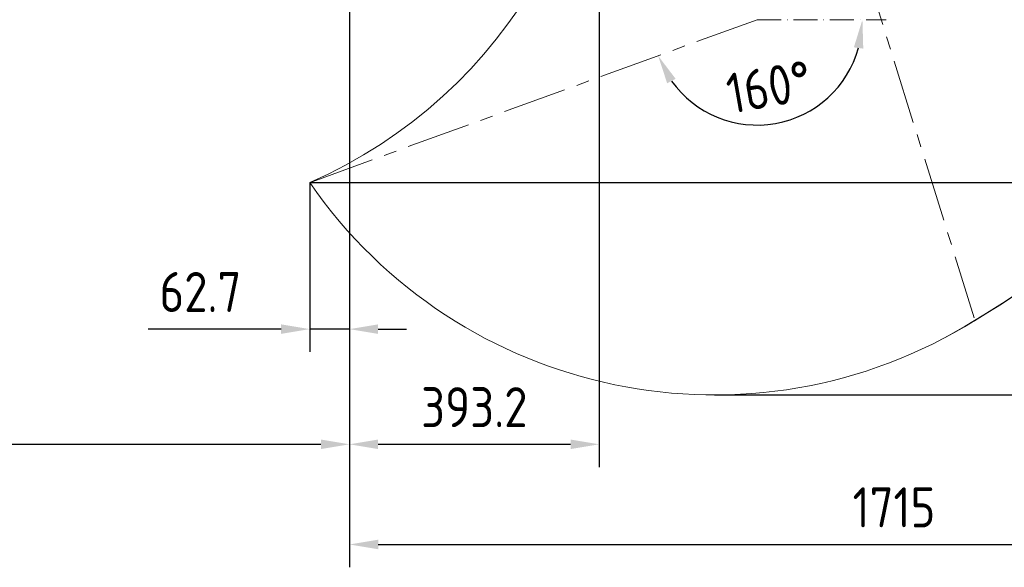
# Model space of a CAD drawing. Header units: millimetres. Extents: x 19214 to 26510, y -7957 to -532.
# Tile 118 of 150: x 21388 to 22939, y -4496 to -3634. Entities that reach past the tile are written whole.
import ezdxf

# ---------------------------------------------------------------- set-up
doc = ezdxf.new("R2010")
doc.units = ezdxf.units.MM
doc.header["$LTSCALE"] = 0.3175
doc.linetypes.add('ACAD_ISO10W100', pattern=[18, 12, -3, 0, -3])
doc.linetypes.add('CENTER', pattern=[50.8, 31.75, -6.35, 6.35, -6.35])
for name, color, linetype, lineweight in [('7标注层', 4, 'Continuous', 13), ('cen', 2, 'CENTER', 18), ('中心线', 4, 'ACAD_ISO10W100', 20)]:
    doc.layers.add(name, color=color, linetype=linetype, lineweight=lineweight)
doc.styles.add('标准汉字', font='gbenor.shx', dxfattribs={"bigfont": 'gbcbig.shx'})
doc.dimstyles.new('M1：18', dxfattribs={"dimscale": 18, "dimtxt": 3.5, "dimasz": 2.5, "dimexe": 2, "dimexo": 0, "dimgap": 1.5, "dimtad": 1, "dimdec": 1, "dimdsep": 46, "dimtxsty": '标准汉字', "dimcen": 5, "dimdle": 5, "dimclrd": 1, "dimclre": 1, "dimclrt": 256, "dimadec": 4, "dimazin": 2, "dimtfac": 1, "dimtdec": 1, "dimtmove": 0, "dimatfit": 3, "dimfxl": 1, "dimtolj": 1, "dimarcsym": 0})

# ---------------------------------------------------------------- blocks, each defined once
blk = doc.blocks.new('*D25')
at = {"layer": '7标注层', "color": 1, "lineweight": -2, "ltscale": 10, "transparency": 16777216}
blk.add_arc((22550.1, -3633.9), 166, 215.5832, 344.4168, dxfattribs=at)
at = {"layer": '7标注层', "color": 1, "transparency": 16777216}
for points in [[(22717.3, -3679.5), (22702.5, -3677.5), (22716, -3633.9)], [(22421.7, -3727), (22408.4, -3734), (22394.1, -3690.7)]]:
    blk.add_solid(points, dxfattribs=at)
at = {"layer": 'Defpoints', "color": 0, "transparency": 16777216}
for p in [(22550.1, -3633.9), (22550.1, -3633.9), (22753.3, -3633.9), (22578.9, -3797.4), (21845.3, -3890.4)]:
    blk.add_point(p, dxfattribs=at)
at = {"layer": '7标注层', "transparency": 16777216, "insert": (22568.7, -3739.8), "char_height": 63, "attachment_point": 5, "rotation": 10, "style": '标准汉字'}
blk.add_mtext('\\A1;160%%d', dxfattribs=at)
blk = doc.blocks.new('*D34')
at = {"layer": '7标注层', "color": 1, "lineweight": -2, "ltscale": 10, "transparency": 16777216}
for p, q in [((23623.2, -2817.5), (23907.1, -2817.5)), ((23871.1, -2862.5), (23871.1, -3845.4)), ((21845.3, -3890.4), (23907.1, -3890.4))]:
    blk.add_line(p, q, dxfattribs=at)
at = {"layer": '7标注层', "color": 1, "transparency": 16777216}
for points in [[(23878.6, -2862.5), (23863.6, -2862.5), (23871.1, -2817.5)], [(23863.6, -3845.4), (23878.6, -3845.4), (23871.1, -3890.4)]]:
    blk.add_solid(points, dxfattribs=at)
at = {"layer": 'Defpoints', "color": 0, "transparency": 16777216}
for p in [(23623.2, -2817.5), (21845.3, -3890.4), (23871.1, -3890.4)]:
    blk.add_point(p, dxfattribs=at)
at = {"layer": '7标注层', "transparency": 16777216, "insert": (23812.6, -3354), "char_height": 63, "attachment_point": 5, "rotation": 90, "style": '标准汉字'}
blk.add_mtext('\\A1;1072.9', dxfattribs=at)
blk = doc.blocks.new('*D35')
at = {"layer": '7标注层', "color": 1, "lineweight": -2, "ltscale": 10, "transparency": 16777216}
for p, q in [((23623.2, -2817.5), (24046.5, -2817.5)), ((24010.5, -2862.5), (24010.5, -4179.9)), ((22483, -4224.9), (24046.5, -4224.9))]:
    blk.add_line(p, q, dxfattribs=at)
at = {"layer": '7标注层', "color": 1, "transparency": 16777216}
for points in [[(24018, -2862.5), (24003, -2862.5), (24010.5, -2817.5)], [(24003, -4179.9), (24018, -4179.9), (24010.5, -4224.9)]]:
    blk.add_solid(points, dxfattribs=at)
at = {"layer": 'Defpoints', "color": 0, "transparency": 16777216}
for p in [(23623.2, -2817.5), (22483, -4224.9), (24010.5, -4224.9)]:
    blk.add_point(p, dxfattribs=at)
at = {"layer": '7标注层', "transparency": 16777216, "insert": (23952, -3521.2), "char_height": 63, "attachment_point": 5, "rotation": 90, "style": '标准汉字'}
blk.add_mtext('\\A1;1407.4', dxfattribs=at)
blk = doc.blocks.new('*D40')
at = {"layer": '7标注层', "color": 1, "lineweight": -2, "ltscale": 10, "transparency": 16777216}
for p, q in [((21908, -3320.5), (21908, -4157.3)), ((21845.3, -3890.4), (21845.3, -4157.3)), ((21800.3, -4121.3), (21591, -4121.3)), ((21908, -4121.3), (21845.3, -4121.3)), ((21953, -4121.3), (21998, -4121.3))]:
    blk.add_line(p, q, dxfattribs=at)
at = {"layer": '7标注层', "color": 1, "transparency": 16777216}
for points in [[(21800.3, -4128.8), (21800.3, -4113.8), (21845.3, -4121.3)], [(21953, -4113.8), (21953, -4128.8), (21908, -4121.3)]]:
    blk.add_solid(points, dxfattribs=at)
at = {"layer": 'Defpoints', "color": 0, "transparency": 16777216}
for p in [(21908, -3320.5), (21845.3, -3890.4), (21845.3, -4121.3)]:
    blk.add_point(p, dxfattribs=at)
at = {"layer": '7标注层', "transparency": 16777216, "insert": (21673.2, -4062.8), "char_height": 63, "attachment_point": 5, "style": '标准汉字'}
blk.add_mtext('\\A1;62.7', dxfattribs=at)
blk = doc.blocks.new('*D41')
at = {"layer": '7标注层', "color": 1, "lineweight": -2, "ltscale": 10, "transparency": 16777216}
for p, q in [((20615.1, -2896.4), (20615.1, -4338.7)), ((21908, -3320.5), (21908, -4338.7)), ((20660.1, -4302.7), (21863, -4302.7))]:
    blk.add_line(p, q, dxfattribs=at)
at = {"layer": '7标注层', "color": 1, "transparency": 16777216}
for points in [[(20660.1, -4295.2), (20660.1, -4310.2), (20615.1, -4302.7)], [(21863, -4310.2), (21863, -4295.2), (21908, -4302.7)]]:
    blk.add_solid(points, dxfattribs=at)
at = {"layer": 'Defpoints', "color": 0, "transparency": 16777216}
for p in [(20615.1, -2896.4), (21908, -3320.5), (21908, -4302.7)]:
    blk.add_point(p, dxfattribs=at)
at = {"layer": '7标注层', "transparency": 16777216, "insert": (21261.6, -4244.2), "char_height": 63, "attachment_point": 5, "style": '标准汉字'}
blk.add_mtext('\\A1;1292.9', dxfattribs=at)
blk = doc.blocks.new('*D42')
at = {"layer": '7标注层', "color": 1, "lineweight": -2, "ltscale": 10, "transparency": 16777216}
for p, q in [((22301.2, -3085.1), (22301.2, -4338.7)), ((21908, -3320.5), (21908, -4338.7)), ((21953, -4302.7), (22256.2, -4302.7))]:
    blk.add_line(p, q, dxfattribs=at)
at = {"layer": '7标注层', "color": 1, "transparency": 16777216}
for points in [[(21953, -4295.2), (21953, -4310.2), (21908, -4302.7)], [(22256.2, -4310.2), (22256.2, -4295.2), (22301.2, -4302.7)]]:
    blk.add_solid(points, dxfattribs=at)
at = {"layer": 'Defpoints', "color": 0, "transparency": 16777216}
for p in [(22301.2, -3085.1), (21908, -3320.5), (22301.2, -4302.7)]:
    blk.add_point(p, dxfattribs=at)
at = {"layer": '7标注层', "transparency": 16777216, "insert": (22104.6, -4244.2), "char_height": 63, "attachment_point": 5, "style": '标准汉字'}
blk.add_mtext('\\A1;393.2', dxfattribs=at)
blk = doc.blocks.new('*D43')
at = {"layer": '7标注层', "color": 1, "lineweight": -2, "ltscale": 10, "transparency": 16777216}
for p, q in [((23623.2, -2817.5), (23623.2, -4496.5)), ((21908.2, -3278.8), (21908.2, -4496.5)), ((21953.2, -4460.5), (23578.2, -4460.5))]:
    blk.add_line(p, q, dxfattribs=at)
at = {"layer": '7标注层', "color": 1, "transparency": 16777216}
for points in [[(21953.2, -4453), (21953.2, -4468), (21908.2, -4460.5)], [(23578.2, -4468), (23578.2, -4453), (23623.2, -4460.5)]]:
    blk.add_solid(points, dxfattribs=at)
at = {"layer": 'Defpoints', "color": 0, "transparency": 16777216}
for p in [(23623.2, -2817.5), (21908.2, -3278.8), (23623.2, -4460.5)]:
    blk.add_point(p, dxfattribs=at)
at = {"layer": '7标注层', "transparency": 16777216, "insert": (22765.7, -4402), "char_height": 63, "attachment_point": 5, "style": '标准汉字'}
blk.add_mtext('\\A1;1715', dxfattribs=at)

msp = doc.modelspace()

# ---------------------------------------------------------------- linework, layer by layer
at = {"layer": '7标注层', "ltscale": 10}
for centre, radius, start, end in [((22118.016, -2817.547), 1504.97, 298.995883, 183.004117), ((22118.016, -2817.547), 1505.188, 300, 0), ((21535.482, -3183.321), 772.007, 293.658994, 7.309928), ((22483.016, -3449.746), 775.188, 214.64575, 301.949697)]:
    msp.add_arc(centre, radius, start, end, dxfattribs=at)
at = {"layer": 'cen', "ltscale": 10}
for p, q in [((22670.145, -3391.447), (22893.226, -4107.503)), ((22550.052, -3633.925), (21845.283, -3890.44))]:
    msp.add_line(p, q, dxfattribs=at)
at = {"layer": '中心线', "ltscale": 10}
msp.add_line((22550.052, -3633.925), (22753.289, -3633.925), dxfattribs=at)

# ---------------------------------------------------------------- dimensions: what is measured, and where the dimension line sits
at = {"layer": '7标注层', "ltscale": 10}
for base, p2, picture, middle in [((23871.112, -3890.44), (21845.283, -3890.44), '*D34', (23812.612, -3353.994)), ((24010.52, -4224.933), (22483.016, -4224.933), '*D35', (23952.02, -3521.24))]:
    dim = msp.add_linear_dim(base=base, p1=(23623.204, -2817.547), p2=p2, angle=270, dimstyle='M1：18', override={"dimsah": 1, "dimtzin": 8}, dxfattribs=at)
    dim.commit()
    dim.dimension.update_dxf_attribs({"geometry": picture, "text_midpoint": middle})
for base, p1, p2, picture, middle in [((23623.204, -4460.457), (21908.165, -3278.794), (23623.204, -2817.547), '*D43', (22765.684, -4401.957)), ((21908.016, -4302.66), (20615.114, -2896.419), (21908.016, -3320.541), '*D41', (21261.565, -4244.16)), ((22301.214, -4302.66), (21908.016, -3320.541), (22301.214, -3085.094), '*D42', (22104.615, -4244.16)), ((21845.283, -4121.326), (21908.016, -3320.541), (21845.283, -3890.44), '*D40', (21673.158, -4062.826))]:
    dim = msp.add_linear_dim(base=base, p1=p1, p2=p2, dimstyle='M1：18', override={"dimsah": 1, "dimtzin": 8}, dxfattribs=at)
    dim.commit()
    dim.dimension.update_dxf_attribs({"geometry": picture, "text_midpoint": middle})
dim = msp.add_angular_dim_2l(base=(22578.872, -3797.369), line1=((22550.052, -3633.925), (21845.283, -3890.44)), line2=((22550.052, -3633.925), (22753.289, -3633.925)), dimstyle='M1：18', override={"dimtad": 1, "dimtih": 0, "dimtoh": 0, "dimsah": 1, "dimtdec": 4, "dimtzin": 8}, dxfattribs=at)
dim.commit()
dim.dimension.update_dxf_attribs({"geometry": '*D25', "text_midpoint": (22568.713, -3739.758)})

doc.saveas('drawing.dxf')
